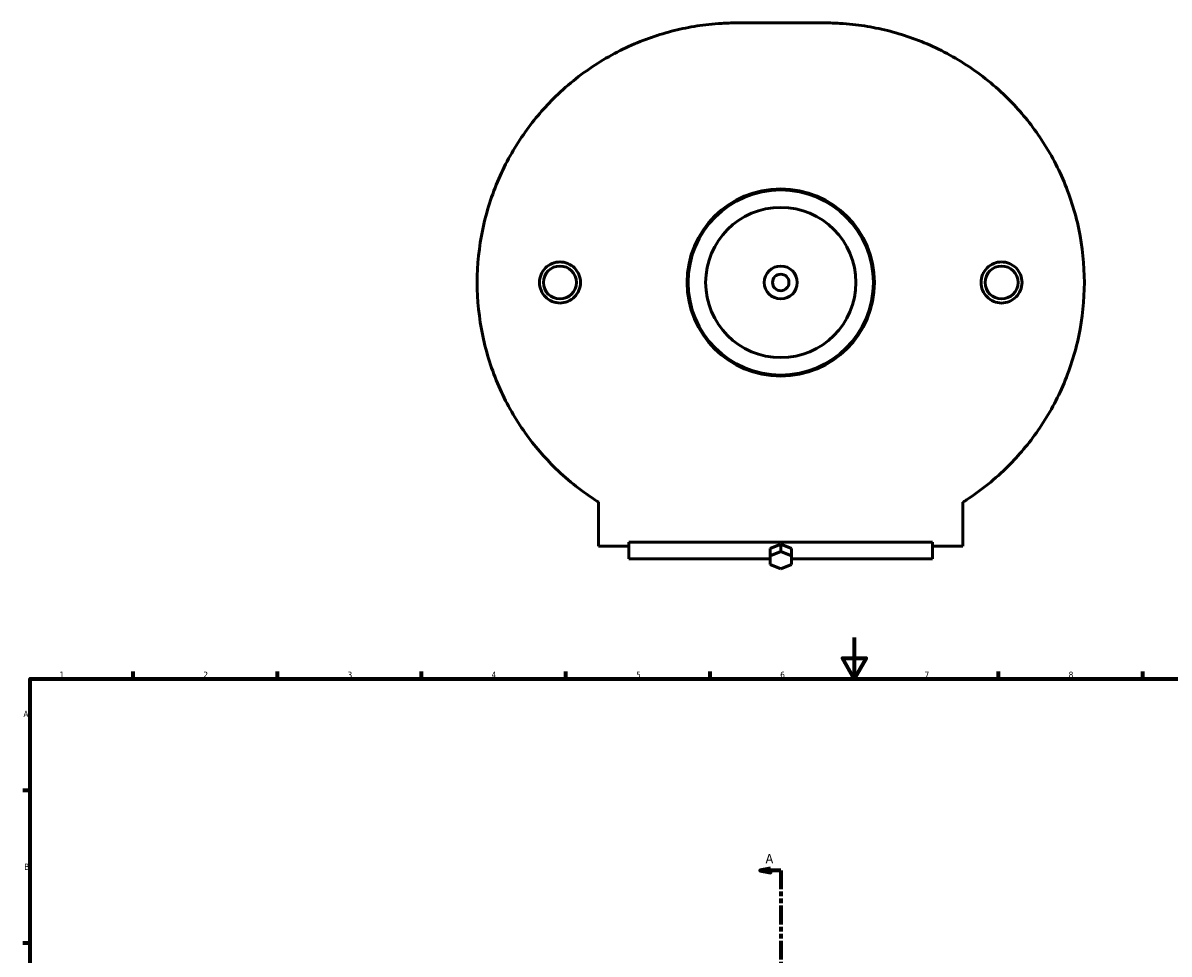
# Model space of a CAD drawing. Header units: millimetres. Extents: x -203 to 1350, y -321 to 893.
# Tile 4 of 6: x 17 to 573, y 440 to 893. Entities that reach past the tile are written whole.
import ezdxf

# ---------------------------------------------------------------- set-up
doc = ezdxf.new("R2010")
doc.units = ezdxf.units.MM
doc.linetypes.add('DOUBLE_DASH_CHAIN', pattern=[1.2403, 0.6614, -0.0827, 0.1654, -0.0827, 0.1654, -0.0827])
for name, color, linetype, lineweight in [('Border (ANSI)', 7, 'Continuous', 70), ('Section Line (ANSI)', 7, 'DOUBLE_DASH_CHAIN', 70), ('Visible (ANSI)', 7, 'Continuous', 50)]:
    doc.layers.add(name, color=color, linetype=linetype, lineweight=lineweight)
doc.styles.add('Label Text (ANSI)', font='tahoma.ttf')
doc.styles.add('Note Text (ANSI)', font='tahoma.ttf')

# ---------------------------------------------------------------- blocks, each defined once
blk = doc.blocks.new('Borders Default Border')
at = {"layer": 'Border (ANSI)'}
for p, q in [((70.08, 574), (70.08, 577.45)), ((140.17, 574), (140.17, 577.45)), ((210.25, 574), (210.25, 577.45)), ((280.33, 574), (280.33, 577.45)), ((350.42, 574), (350.42, 577.45)), ((490.58, 574), (490.58, 577.45)), ((560.67, 574), (560.67, 577.45)), ((20, 519.75), (16.55, 519.75)), ((20, 445.5), (16.55, 445.5))]:
    blk.add_line(p, q, dxfattribs=at)
at = {"layer": 'Border (ANSI)', "flags": 128}
for points in [[(420.5, 594), (420.5, 574), (414.73, 584), (426.27, 584), (420.5, 574)], [(20, 20), (20, 574), (821, 574), (821, 20), (20, 20)]]:
    blk.add_lwpolyline(points, dxfattribs=at)
at = {"layer": 'Border (ANSI)', "char_height": 3.05, "attachment_point": 7, "style": 'Note Text (ANSI)'}
for s, insert in [('1', (34.35, 574.4)), ('2', (104.2, 574.4)), ('3', (174.26, 574.34)), ('4', (244.23, 574.4)), ('5', (314.48, 574.34)), ('6', (384.49, 574.34)), ('7', (454.6, 574.4)), ('8', (524.63, 574.33)), ('A', (16.78, 555.35)), ('B', (17.15, 481.1))]:
    blk.add_mtext(s, dxfattribs=dict(at, insert=insert))
blk = doc.blocks.new('2dTransSection0')
at = {"layer": 'Section Line (ANSI)', "linetype": 'Continuous'}
for p, q in [((379.76, 481.82), (374.76, 480.82)), ((379.76, 480.82), (374.76, 480.82)), ((374.76, 480.82), (379.76, 479.82)), ((379.76, 479.82), (379.76, 481.82)), ((384.76, 480.82), (379.76, 480.82)), ((384.76, 480.82), (384.76, 471.82)), ((384.76, 2), (384.76, -7)), ((379.76, -6), (374.76, -7)), ((379.76, -7), (374.76, -7)), ((374.76, -7), (379.76, -8)), ((379.76, -8), (379.76, -6)), ((384.76, -7), (379.76, -7))]:
    blk.add_line(p, q, dxfattribs=at)
at = {"layer": 'Section Line (ANSI)', "linetype": 'DOUBLE_DASH_CHAIN', "ltscale": 13.78732}
blk.add_line((384.76, 480.82), (384.76, -7), dxfattribs=at)
at = {"layer": 'Section Line (ANSI)', "linetype": 'Continuous', "flags": 128}
for points in [[(379.76, 481.82), (374.76, 480.82), (379.76, 479.82), (379.76, 481.82)], [(379.76, -6), (374.76, -7), (379.76, -8), (379.76, -6)]]:
    blk.add_lwpolyline(points, dxfattribs=at)
at = {"layer": 'Section Line (ANSI)'}
for points in [[(379.76, 481.82), (374.76, 480.82), (379.76, 479.82), (379.76, 481.82)], [(379.76, -6), (374.76, -7), (379.76, -8), (379.76, -6)]]:
    blk.add_solid(points, dxfattribs=at)
at = {"layer": 'Section Line (ANSI)', "char_height": 4.57, "attachment_point": 7, "style": 'Label Text (ANSI)'}
for insert in [(377.4, 484.32), (377.4, -15.07)]:
    blk.add_mtext('A', dxfattribs=dict(at, insert=insert))

msp = doc.modelspace()

# ---------------------------------------------------------------- linework, layer by layer
at = {"layer": 'Visible (ANSI)'}
for p, q in [((406.1054, 892.7431), (363.4132, 892.7431)), ((296.2593, 659.7943), (296.2593, 638.4892)), ((473.2593, 638.4892), (473.2593, 659.7943)), ((311.0093, 640.4354), (458.5093, 640.4354)), ((311.0093, 640.4354), (311.0093, 638.4892)), ((458.5093, 638.4892), (458.5093, 640.4354)), ((311.0093, 638.4892), (296.2593, 638.4892)), ((311.0093, 638.4892), (311.0093, 632.327)), ((379.5632, 637.2601), (384.7593, 639.3814)), ((379.5632, 637.2601), (379.5632, 633.7245)), ((384.7593, 635.8459), (379.5632, 633.7245)), ((384.7593, 639.3814), (384.7593, 635.8459)), ((384.7593, 639.3814), (389.9555, 637.2601)), ((389.9555, 633.7245), (384.7593, 635.8459)), ((389.9555, 633.7245), (389.9555, 637.2601)), ((458.5093, 632.327), (458.5093, 638.4892)), ((473.2593, 638.4892), (458.5093, 638.4892)), ((311.0093, 632.327), (379.5632, 632.327)), ((379.5632, 633.7245), (379.5632, 629.4819)), ((379.5632, 629.4819), (384.7593, 627.3606)), ((384.7593, 627.3606), (389.9555, 629.4819)), ((389.9555, 629.4819), (389.9555, 633.7245)), ((389.9555, 632.327), (458.5093, 632.327))]:
    msp.add_line(p, q, dxfattribs=at)
for centre, radius in [((384.7593, 766.5892), 45.5), ((384.7593, 766.5892), 45), ((384.7593, 766.5892), 36.5), ((277.4866, 766.5892), 8), ((384.7593, 766.5892), 8), ((492.032, 766.5892), 8), ((384.7593, 766.5892), 4)]:
    msp.add_circle(centre, radius, dxfattribs=at)
for points, knots in [([(237.2593, 766.5892), (237.2593, 775.2576), (238.1663, 784.0076), (241.7332, 801.0008), (244.3916, 809.2446), (251.1118, 824.6756), (255.1802, 831.8826), (264.202, 844.9139), (269.1547, 850.7392), (280.4673, 862.0518), (287.3105, 867.5631), (301.5741, 876.8764), (308.9892, 880.6797), (320.1089, 885.1451), (323.792, 886.421), (331.1388, 888.605), (334.7992, 889.5133), (340.3556, 890.6324), (342.2083, 890.9628), (345.9733, 891.5463), (347.8847, 891.7997), (351.8607, 892.2289), (353.9159, 892.4047), (357.2423, 892.597), (358.3919, 892.6489), (360.8065, 892.722), (362.0715, 892.7431), (363.4132, 892.7431)], [23.28219034, 23.28219034, 23.28219034, 23.28219034, 25.88270399, 25.88270399, 28.48321765, 28.48321765, 31.08373131, 31.08373131, 33.68424496, 33.68424496, 36.90427889, 36.90427889, 40.12431282, 40.12431282, 41.73432978, 41.73432978, 43.34434675, 43.34434675, 44.14935523, 44.14935523, 44.95436371, 44.95436371, 45.75937219, 45.75937219, 46.16187643, 46.16187643, 46.56438067, 46.56438067, 46.56438067, 46.56438067]), ([(406.1054, 892.7431), (407.4471, 892.7431), (408.7121, 892.722), (411.1267, 892.6489), (412.2763, 892.597), (415.6028, 892.4047), (417.658, 892.2289), (421.6339, 891.7997), (423.5453, 891.5463), (427.3104, 890.9628), (429.163, 890.6324), (434.7194, 889.5133), (438.3798, 888.605), (445.7266, 886.421), (449.4097, 885.1451), (460.5294, 880.6797), (467.9446, 876.8764), (482.2081, 867.5631), (489.0514, 862.0518), (500.364, 850.7392), (505.3166, 844.9139), (514.3384, 831.8826), (518.4068, 824.6756), (525.127, 809.2446), (527.7854, 801.0008), (531.3523, 784.0076), (532.2593, 775.2576), (532.2593, 766.5892)], [-46.56438067, -46.56438067, -46.56438067, -46.56438067, -46.16187643, -46.16187643, -45.75937219, -45.75937219, -44.95436371, -44.95436371, -44.14935523, -44.14935523, -43.34434675, -43.34434675, -41.73432978, -41.73432978, -40.12431282, -40.12431282, -36.90427889, -36.90427889, -33.68424496, -33.68424496, -31.08373131, -31.08373131, -28.48321765, -28.48321765, -25.88270399, -25.88270399, -23.28219034, -23.28219034, -23.28219034, -23.28219034]), ([(277.4866, 756.6085), (276.2345, 756.6085), (274.8998, 756.8603), (272.4467, 757.8821), (271.3282, 758.6521), (269.5644, 760.4256), (268.8009, 761.5472), (267.7887, 764.0035), (267.54, 765.3381), (267.54, 767.8403), (267.7887, 769.175), (268.8009, 771.6312), (269.5644, 772.7529), (271.3282, 774.5264), (272.4467, 775.2964), (274.8998, 776.3182), (276.2345, 776.5699), (278.7387, 776.5699), (280.0734, 776.3182), (282.5265, 775.2964), (283.6449, 774.5264), (285.4088, 772.7529), (286.1722, 771.6312), (287.1845, 769.175), (287.4332, 767.8403), (287.4332, 765.3381), (287.1845, 764.0035), (286.1722, 761.5472), (285.4088, 760.4256), (283.6449, 758.6521), (282.5265, 757.8821), (280.0734, 756.8603), (278.7387, 756.6085), (277.4866, 756.6085)], [0, 0, 0, 0, 0.37562862, 0.37562862, 0.75125724, 0.75125724, 1.12659155, 1.12659155, 1.50192586, 1.50192586, 1.87726017, 1.87726017, 2.25259448, 2.25259448, 2.6282231, 2.6282231, 3.00385172, 3.00385172, 3.37948034, 3.37948034, 3.75510897, 3.75510897, 4.13044327, 4.13044327, 4.50577758, 4.50577758, 4.88111189, 4.88111189, 5.2564462, 5.2564462, 5.63207482, 5.63207482, 6.00770344, 6.00770344, 6.00770344, 6.00770344]), ([(492.032, 776.5699), (493.2841, 776.5699), (494.6188, 776.3182), (497.0719, 775.2964), (498.1904, 774.5264), (499.9542, 772.7529), (500.7177, 771.6312), (501.7299, 769.175), (501.9787, 767.8403), (501.9787, 765.3381), (501.7299, 764.0035), (500.7177, 761.5472), (499.9542, 760.4256), (498.1904, 758.6521), (497.0719, 757.8821), (494.6188, 756.8603), (493.2841, 756.6085), (490.7799, 756.6085), (489.4452, 756.8603), (486.9921, 757.8821), (485.8737, 758.6521), (484.1099, 760.4256), (483.3464, 761.5472), (482.3342, 764.0035), (482.0854, 765.3381), (482.0854, 767.8403), (482.3342, 769.175), (483.3464, 771.6312), (484.1099, 772.7529), (485.8737, 774.5264), (486.9921, 775.2964), (489.4452, 776.3182), (490.7799, 776.5699), (492.032, 776.5699)], [0, 0, 0, 0, 0.37562862, 0.37562862, 0.75125724, 0.75125724, 1.12659155, 1.12659155, 1.50192586, 1.50192586, 1.87726017, 1.87726017, 2.25259448, 2.25259448, 2.6282231, 2.6282231, 3.00385172, 3.00385172, 3.37948034, 3.37948034, 3.75510897, 3.75510897, 4.13044327, 4.13044327, 4.50577758, 4.50577758, 4.88111189, 4.88111189, 5.2564462, 5.2564462, 5.63207482, 5.63207482, 6.00770344, 6.00770344, 6.00770344, 6.00770344]), ([(296.2593, 659.7943), (295.6517, 660.1764), (295.046, 660.5645), (287.3105, 665.6153), (280.4673, 671.1266), (269.1547, 682.4392), (264.202, 688.2646), (255.1802, 701.2958), (251.1118, 708.5029), (244.3916, 723.9339), (241.7332, 732.1776), (238.1663, 749.1708), (237.2593, 757.9209), (237.2593, 766.5892)], [9.38753638, 9.38753638, 9.38753638, 9.38753638, 9.66010178, 9.66010178, 12.88013571, 12.88013571, 15.48064937, 15.48064937, 18.08116302, 18.08116302, 20.68167668, 20.68167668, 23.28219034, 23.28219034, 23.28219034, 23.28219034]), ([(532.2593, 766.5892), (532.2593, 757.9209), (531.3523, 749.1708), (527.7854, 732.1776), (525.127, 723.9339), (518.4068, 708.5029), (514.3384, 701.2958), (505.3166, 688.2646), (500.364, 682.4392), (489.0514, 671.1266), (482.2081, 665.6153), (474.4727, 660.5645), (473.8669, 660.1764), (473.2593, 659.7943)], [-23.28219034, -23.28219034, -23.28219034, -23.28219034, -20.68167668, -20.68167668, -18.08116302, -18.08116302, -15.48064937, -15.48064937, -12.88013571, -12.88013571, -9.66010178, -9.66010178, -9.38753638, -9.38753638, -9.38753638, -9.38753638])]:
    msp.add_open_spline(points, degree=3, knots=knots, dxfattribs=at)

# ---------------------------------------------------------------- block references
msp.add_blockref('Borders Default Border', (0, 0))
at = {"layer": 'Section Line (ANSI)'}
msp.add_blockref('2dTransSection0', (0, 0), dxfattribs=at)

doc.saveas('drawing.dxf')
